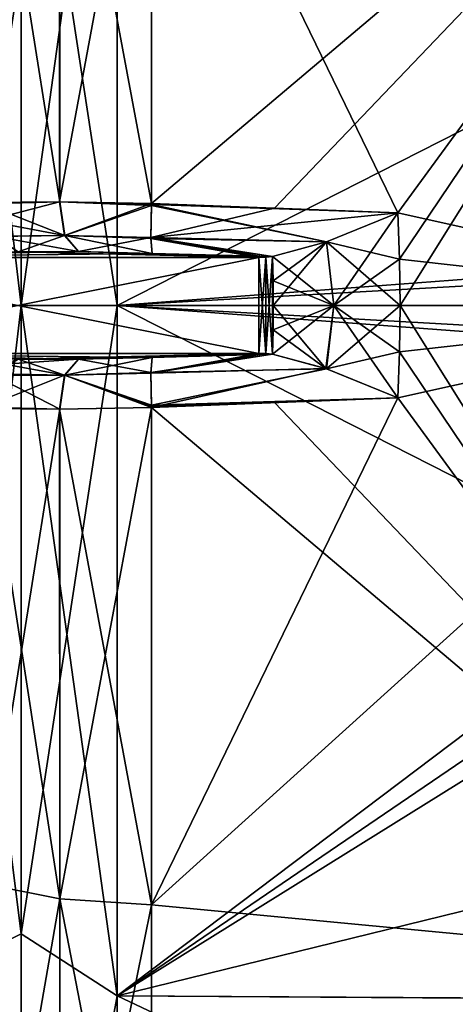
# Model space of a CAD drawing. Extents: x -65 to 0, y -51 to 51.
# Tile 9 of 16: x -31 to -22, y -15 to 6. Entities that reach past the tile are written whole.
import ezdxf

# ---------------------------------------------------------------- set-up
doc = ezdxf.new("R2010")
doc.units = 0
doc.header["$LTSCALE"] = 65.185185
for name, color, linetype in [('115', 7, 'CONTINUOUS'), ('116', 7, 'CONTINUOUS'), ('117', 7, 'CONTINUOUS'), ('118', 7, 'CONTINUOUS'), ('119', 7, 'CONTINUOUS'), ('123', 7, 'CONTINUOUS'), ('124', 7, 'CONTINUOUS'), ('125', 7, 'CONTINUOUS'), ('126', 7, 'CONTINUOUS'), ('191', 7, 'CONTINUOUS'), ('192', 7, 'CONTINUOUS'), ('196', 7, 'CONTINUOUS'), ('30', 7, 'CONTINUOUS'), ('31', 7, 'CONTINUOUS'), ('32', 7, 'CONTINUOUS'), ('33', 7, 'CONTINUOUS'), ('34', 7, 'CONTINUOUS'), ('35', 7, 'CONTINUOUS'), ('36', 7, 'CONTINUOUS'), ('37', 7, 'CONTINUOUS'), ('4', 7, 'CONTINUOUS'), ('45', 7, 'CONTINUOUS'), ('46', 7, 'CONTINUOUS'), ('47', 7, 'CONTINUOUS'), ('48', 7, 'CONTINUOUS'), ('5', 7, 'CONTINUOUS'), ('50', 7, 'CONTINUOUS'), ('6', 7, 'CONTINUOUS')]:
    doc.layers.add(name, color=color, linetype=linetype)

msp = doc.modelspace()

# ---------------------------------------------------------------- linework, layer by layer
at = {"layer": '115', "linetype": 'CONTINUOUS'}
for points in [[(-29.815, 2.162, 47.738), (-31.39, 12.059, 45.005), (-29.815, 12.368, 46.158), (-29.815, 2.162, 47.738)], [(-27.903, 12.495, 46.632), (-27.903, 2.125, 48.23), (-29.815, 12.368, 46.158), (-27.903, 12.495, 46.632)], [(-27.903, 2.125, 48.23), (-29.815, 2.162, 47.738), (-29.815, 12.368, 46.158), (-27.903, 2.125, 48.23)], [(-31.39, 2.148, 46.543), (-31.39, 12.059, 45.005), (-29.815, 2.162, 47.738), (-31.39, 2.148, 46.543)]]:
    msp.add_3dface(points, dxfattribs=at)
at = {"layer": '116', "linetype": 'CONTINUOUS'}
for points in [[(-31.39, 2.148, 46.543), (-29.815, 2.162, 47.738), (-31.39, 2.118, 46.543), (-31.39, 2.148, 46.543)], [(-29.815, 2.162, 47.738), (-29.711, 1.454, 47.505), (-31.39, 2.118, 46.543), (-29.815, 2.162, 47.738)], [(-31.39, 2.118, 46.543), (-29.711, 1.454, 47.505), (-31.188, 1.444, 46.379), (-31.39, 2.118, 46.543)], [(-29.815, 2.162, 47.738), (-27.903, 2.125, 48.23), (-27.903, 2.103, 48.231), (-29.815, 2.162, 47.738)], [(-29.711, 1.454, 47.505), (-29.815, 2.162, 47.738), (-27.904, 2.081, 48.231), (-29.711, 1.454, 47.505)], [(-27.904, 2.081, 48.231), (-29.815, 2.162, 47.738), (-27.903, 2.103, 48.231), (-27.904, 2.081, 48.231)], [(-27.915, 1.396, 47.957), (-29.711, 1.454, 47.505), (-27.904, 2.081, 48.231), (-27.915, 1.396, 47.957)], [(-29.711, 1.454, 47.505), (-29.42, 1.123, 46.895), (-31.188, 1.444, 46.379), (-29.711, 1.454, 47.505)], [(-31.188, 1.444, 46.379), (-29.42, 1.123, 46.895), (-30.68, 1.12, 45.939), (-31.188, 1.444, 46.379)], [(-29.42, 1.123, 46.895), (-29.711, 1.454, 47.505), (-27.891, 1.084, 47.289), (-29.42, 1.123, 46.895)], [(-27.891, 1.084, 47.289), (-29.711, 1.454, 47.505), (-27.915, 1.396, 47.957), (-27.891, 1.084, 47.289)]]:
    msp.add_3dface(points, dxfattribs=at)
at = {"layer": '117', "linetype": 'CONTINUOUS'}
for points in [[(-24.257, 1.322, 48.211), (-27.915, 1.396, 47.957), (-27.904, 2.081, 48.231), (-24.257, 1.322, 48.211)], [(-24.257, 1.322, 48.211), (-27.904, 2.081, 48.231), (-27.903, 2.103, 48.231), (-24.257, 1.322, 48.211)], [(-27.903, 2.125, 48.23), (-22.77, 1.928, 48.508), (-27.903, 2.103, 48.231), (-27.903, 2.125, 48.23)], [(-22.77, 1.928, 48.508), (-24.257, 1.322, 48.211), (-27.903, 2.103, 48.231), (-22.77, 1.928, 48.508)], [(-24.257, 1.322, 48.211), (-25.381, 1.018, 47.612), (-27.915, 1.396, 47.957), (-24.257, 1.322, 48.211)], [(-27.915, 1.396, 47.957), (-25.381, 1.018, 47.612), (-25.522, 1.005, 47.511), (-27.915, 1.396, 47.957)], [(-27.891, 1.084, 47.289), (-27.915, 1.396, 47.957), (-25.663, 1, 47.41), (-27.891, 1.084, 47.289)], [(-25.663, 1, 47.41), (-27.915, 1.396, 47.957), (-25.522, 1.005, 47.511), (-25.663, 1, 47.41)]]:
    msp.add_3dface(points, dxfattribs=at)
at = {"layer": '118', "linetype": 'CONTINUOUS'}
for points in [[(-35.719, 1, 40.228), (-25.663, 1, 47.41), (-35.719, -1, 40.228), (-35.719, 1, 40.228)], [(-35.719, -1, 40.228), (-25.663, 1, 47.41), (-25.663, -1, 47.41), (-35.719, -1, 40.228)], [(-25.663, 1, 47.41), (-25.522, 1.005, 47.511), (-25.663, -1, 47.41), (-25.663, 1, 47.41)], [(-25.663, -1, 47.41), (-25.522, 1.005, 47.511), (-25.522, -1.005, 47.511), (-25.663, -1, 47.41)], [(-25.381, 1.018, 47.612), (-25.381, -1.018, 47.612), (-25.522, -1.005, 47.511), (-25.381, 1.018, 47.612)], [(-25.522, 1.005, 47.511), (-25.381, 1.018, 47.612), (-25.522, -1.005, 47.511), (-25.522, 1.005, 47.511)], [(-25.381, -1.018, 47.612), (-25.381, 1.018, 47.612), (-25.367, 0.509, 47.621), (-25.381, -1.018, 47.612)], [(-25.367, -0.509, 47.621), (-25.381, -1.018, 47.612), (-25.367, 0.509, 47.621), (-25.367, -0.509, 47.621)], [(-25.363, 0, 47.624), (-25.367, -0.509, 47.621), (-25.367, 0.509, 47.621), (-25.363, 0, 47.624)]]:
    msp.add_3dface(points, dxfattribs=at)
at = {"layer": '119', "linetype": 'CONTINUOUS'}
for points in [[(-29.42, 1.123, 46.895), (-27.891, 1.084, 47.289), (-35.719, 1, 40.228), (-29.42, 1.123, 46.895)], [(-30.68, 1.12, 45.939), (-29.42, 1.123, 46.895), (-35.719, 1, 40.228), (-30.68, 1.12, 45.939)], [(-27.891, 1.084, 47.289), (-25.663, 1, 47.41), (-35.719, 1, 40.228), (-27.891, 1.084, 47.289)]]:
    msp.add_3dface(points, dxfattribs=at)
at = {"layer": '123', "linetype": 'CONTINUOUS'}
for points in [[(-31.174, -1.425, 46.368), (-30.68, -1.12, 45.939), (-29.713, -1.454, 47.504), (-31.174, -1.425, 46.368)], [(-30.68, -1.12, 45.939), (-29.422, -1.123, 46.894), (-29.713, -1.454, 47.504), (-30.68, -1.12, 45.939)], [(-29.713, -1.454, 47.504), (-29.422, -1.123, 46.894), (-27.915, -1.396, 47.957), (-29.713, -1.454, 47.504)], [(-29.422, -1.123, 46.894), (-27.89, -1.084, 47.289), (-27.915, -1.396, 47.957), (-29.422, -1.123, 46.894)], [(-31.39, -2.118, 46.543), (-31.174, -1.425, 46.368), (-29.713, -1.454, 47.504), (-31.39, -2.118, 46.543)], [(-27.904, -2.081, 48.231), (-29.713, -1.454, 47.504), (-27.915, -1.396, 47.957), (-27.904, -2.081, 48.231)], [(-31.39, -2.118, 46.543), (-29.713, -1.454, 47.504), (-29.816, -2.162, 47.737), (-31.39, -2.118, 46.543)], [(-29.713, -1.454, 47.504), (-27.903, -2.125, 48.23), (-29.816, -2.162, 47.737), (-29.713, -1.454, 47.504)], [(-27.903, -2.125, 48.23), (-29.713, -1.454, 47.504), (-27.903, -2.103, 48.231), (-27.903, -2.125, 48.23)], [(-27.903, -2.103, 48.231), (-29.713, -1.454, 47.504), (-27.904, -2.081, 48.231), (-27.903, -2.103, 48.231)], [(-31.39, -2.148, 46.543), (-31.39, -2.118, 46.543), (-29.816, -2.162, 47.737), (-31.39, -2.148, 46.543)]]:
    msp.add_3dface(points, dxfattribs=at)
at = {"layer": '124', "linetype": 'CONTINUOUS'}
for points in [[(-25.381, -1.018, 47.612), (-24.257, -1.322, 48.211), (-27.915, -1.396, 47.957), (-25.381, -1.018, 47.612)], [(-27.89, -1.084, 47.289), (-25.381, -1.018, 47.612), (-27.915, -1.396, 47.957), (-27.89, -1.084, 47.289)], [(-25.663, -1, 47.41), (-25.522, -1.005, 47.511), (-27.89, -1.084, 47.289), (-25.663, -1, 47.41)], [(-25.522, -1.005, 47.511), (-25.381, -1.018, 47.612), (-27.89, -1.084, 47.289), (-25.522, -1.005, 47.511)], [(-24.257, -1.322, 48.211), (-27.904, -2.081, 48.231), (-27.915, -1.396, 47.957), (-24.257, -1.322, 48.211)], [(-24.257, -1.322, 48.211), (-22.77, -1.928, 48.508), (-27.904, -2.081, 48.231), (-24.257, -1.322, 48.211)], [(-22.77, -1.928, 48.508), (-27.903, -2.103, 48.231), (-27.904, -2.081, 48.231), (-22.77, -1.928, 48.508)], [(-22.77, -1.928, 48.508), (-25.336, -2.027, 48.369), (-27.903, -2.103, 48.231), (-22.77, -1.928, 48.508)], [(-25.336, -2.027, 48.369), (-27.903, -2.125, 48.23), (-27.903, -2.103, 48.231), (-25.336, -2.027, 48.369)]]:
    msp.add_3dface(points, dxfattribs=at)
at = {"layer": '125', "linetype": 'CONTINUOUS'}
for points in [[(-35.719, -1, 40.228), (-25.663, -1, 47.41), (-30.68, -1.12, 45.939), (-35.719, -1, 40.228)], [(-30.68, -1.12, 45.939), (-25.663, -1, 47.41), (-29.422, -1.123, 46.894), (-30.68, -1.12, 45.939)], [(-25.663, -1, 47.41), (-27.89, -1.084, 47.289), (-29.422, -1.123, 46.894), (-25.663, -1, 47.41)]]:
    msp.add_3dface(points, dxfattribs=at)
at = {"layer": '126', "linetype": 'CONTINUOUS'}
for points in [[(-31.39, -12.059, 45.005), (-31.39, -2.148, 46.543), (-29.815, -12.368, 46.158), (-31.39, -12.059, 45.005)], [(-31.39, -2.148, 46.543), (-29.816, -2.162, 47.737), (-29.815, -12.368, 46.158), (-31.39, -2.148, 46.543)], [(-27.903, -2.125, 48.23), (-27.903, -12.495, 46.632), (-29.816, -2.162, 47.737), (-27.903, -2.125, 48.23)], [(-29.816, -2.162, 47.737), (-27.903, -12.495, 46.632), (-29.815, -12.368, 46.158), (-29.816, -2.162, 47.737)], [(-31.39, -21.411, 41.381), (-31.39, -12.059, 45.005), (-29.815, -21.997, 42.423), (-31.39, -21.411, 41.381)], [(-29.815, -21.997, 42.423), (-31.39, -12.059, 45.005), (-29.815, -12.368, 46.158), (-29.815, -21.997, 42.423)], [(-27.903, -12.495, 46.632), (-27.903, -22.275, 42.831), (-29.815, -12.368, 46.158), (-27.903, -12.495, 46.632)], [(-27.903, -22.275, 42.831), (-29.815, -21.997, 42.423), (-29.815, -12.368, 46.158), (-27.903, -22.275, 42.831)]]:
    msp.add_3dface(points, dxfattribs=at)
at = {"layer": '191', "linetype": 'CONTINUOUS'}
for points in [[(-31.39, -2.148, -46.543), (-31.39, -12.059, -45.005), (-29.815, -2.162, -47.738), (-31.39, -2.148, -46.543)], [(-29.815, -2.162, -47.738), (-31.39, -12.059, -45.005), (-29.815, -12.368, -46.158), (-29.815, -2.162, -47.738)], [(-27.903, -12.495, -46.632), (-27.903, -2.125, -48.23), (-29.815, -12.368, -46.158), (-27.903, -12.495, -46.632)], [(-27.903, -2.125, -48.23), (-29.815, -2.162, -47.738), (-29.815, -12.368, -46.158), (-27.903, -2.125, -48.23)], [(-31.39, -12.059, -45.005), (-31.39, -21.411, -41.381), (-29.815, -12.368, -46.158), (-31.39, -12.059, -45.005)], [(-31.39, -21.411, -41.381), (-29.816, -21.996, -42.422), (-29.815, -12.368, -46.158), (-31.39, -21.411, -41.381)], [(-29.816, -21.996, -42.422), (-27.903, -12.495, -46.632), (-29.815, -12.368, -46.158), (-29.816, -21.996, -42.422)], [(-27.903, -22.275, -42.831), (-27.903, -12.495, -46.632), (-29.816, -21.996, -42.422), (-27.903, -22.275, -42.831)]]:
    msp.add_3dface(points, dxfattribs=at)
at = {"layer": '192', "linetype": 'CONTINUOUS'}
for points in [[(-31.196, -1.457, -46.387), (-29.711, -1.454, -47.505), (-30.966, -1.222, -46.188), (-31.196, -1.457, -46.387)], [(-29.42, -1.123, -46.895), (-30.68, -1.12, -45.939), (-30.966, -1.222, -46.188), (-29.42, -1.123, -46.895)], [(-29.711, -1.454, -47.505), (-29.42, -1.123, -46.895), (-30.966, -1.222, -46.188), (-29.711, -1.454, -47.505)], [(-27.891, -1.084, -47.289), (-29.42, -1.123, -46.895), (-29.711, -1.454, -47.505), (-27.891, -1.084, -47.289)], [(-27.915, -1.412, -47.972), (-27.891, -1.084, -47.289), (-29.711, -1.454, -47.505), (-27.915, -1.412, -47.972)], [(-27.903, -2.125, -48.23), (-27.915, -1.412, -47.972), (-29.711, -1.454, -47.505), (-27.903, -2.125, -48.23)], [(-31.39, -2.148, -46.543), (-29.815, -2.162, -47.738), (-31.196, -1.457, -46.387), (-31.39, -2.148, -46.543)], [(-29.815, -2.162, -47.738), (-29.711, -1.454, -47.505), (-31.196, -1.457, -46.387), (-29.815, -2.162, -47.738)], [(-29.815, -2.162, -47.738), (-27.903, -2.125, -48.23), (-29.711, -1.454, -47.505), (-29.815, -2.162, -47.738)]]:
    msp.add_3dface(points, dxfattribs=at)
at = {"layer": '196', "linetype": 'CONTINUOUS'}
for points in [[(-30.616, 0, 50.611), (-32.261, 0, 49.383), (-32.261, -13.913, 47.383), (-30.616, 0, 50.611)], [(-32.261, 0, -49.383), (-30.616, 0, -50.611), (-30.616, -13.099, -48.886), (-32.261, 0, -49.383)], [(-32.261, -13.913, -47.383), (-32.261, 0, -49.383), (-30.616, -13.099, -48.886), (-32.261, -13.913, -47.383)], [(-30.616, 0, 50.611), (-32.261, -13.913, 47.383), (-30.616, -13.099, 48.886), (-30.616, 0, 50.611)], [(-28.617, -14.389, 49.005), (-28.617, 0, 51.074), (-30.616, -13.099, 48.886), (-28.617, -14.389, 49.005)], [(-28.617, 0, 51.074), (-30.616, 0, 50.611), (-30.616, -13.099, 48.886), (-28.617, 0, 51.074)], [(-28.617, 0, -51.074), (-28.617, -14.389, -49.005), (-30.616, 0, -50.611), (-28.617, 0, -51.074)], [(-30.616, 0, -50.611), (-28.617, -14.389, -49.005), (-30.616, -13.099, -48.886), (-30.616, 0, -50.611)], [(-30.616, -13.099, 48.886), (-32.261, -13.913, 47.383), (-30.616, -25.305, 43.83), (-30.616, -13.099, 48.886)], [(-30.616, -25.305, -43.83), (-32.261, -13.913, -47.383), (-30.616, -13.099, -48.886), (-30.616, -25.305, -43.83)], [(-28.617, -14.389, -49.005), (-30.616, -25.305, -43.83), (-30.616, -13.099, -48.886), (-28.617, -14.389, -49.005)], [(-28.617, -14.389, 49.005), (-30.616, -13.099, 48.886), (-30.616, -25.305, 43.83), (-28.617, -14.389, 49.005)], [(-32.261, -13.913, 47.383), (-32.261, -26.699, 41.544), (-30.616, -25.305, 43.83), (-32.261, -13.913, 47.383)], [(-32.261, -26.699, -41.544), (-32.261, -13.913, -47.383), (-30.616, -25.305, -43.83), (-32.261, -26.699, -41.544)], [(-28.617, -14.389, -49.005), (-28.617, -27.613, -42.966), (-30.616, -25.305, -43.83), (-28.617, -14.389, -49.005)], [(-28.617, -27.613, 42.966), (-28.617, -14.389, 49.005), (-30.616, -25.305, 43.83), (-28.617, -27.613, 42.966)]]:
    msp.add_3dface(points, dxfattribs=at)
at = {"layer": '30', "linetype": 'CONTINUOUS'}
for points in [[(-35.719, 1, -40.228), (-35.719, -1, -40.228), (-25.663, -1, -47.41), (-35.719, 1, -40.228)], [(-25.663, 1, -47.41), (-35.719, 1, -40.228), (-25.663, -1, -47.41), (-25.663, 1, -47.41)], [(-25.522, 1.005, -47.511), (-25.663, 1, -47.41), (-25.522, -1.005, -47.511), (-25.522, 1.005, -47.511)], [(-25.522, -1.005, -47.511), (-25.663, 1, -47.41), (-25.663, -1, -47.41), (-25.522, -1.005, -47.511)], [(-25.381, 1.018, -47.612), (-25.522, 1.005, -47.511), (-25.381, -1.018, -47.612), (-25.381, 1.018, -47.612)], [(-25.381, -1.018, -47.612), (-25.522, 1.005, -47.511), (-25.522, -1.005, -47.511), (-25.381, -1.018, -47.612)], [(-25.367, 0.509, -47.621), (-25.381, 1.018, -47.612), (-25.367, -0.509, -47.621), (-25.367, 0.509, -47.621)], [(-25.367, -0.509, -47.621), (-25.381, 1.018, -47.612), (-25.381, -1.018, -47.612), (-25.367, -0.509, -47.621)], [(-25.363, 0, -47.624), (-25.367, 0.509, -47.621), (-25.367, -0.509, -47.621), (-25.363, 0, -47.624)]]:
    msp.add_3dface(points, dxfattribs=at)
at = {"layer": '31', "linetype": 'CONTINUOUS'}
for points in [[(-25.663, -1, -47.41), (-35.719, -1, -40.228), (-27.891, -1.084, -47.289), (-25.663, -1, -47.41)], [(-27.891, -1.084, -47.289), (-35.719, -1, -40.228), (-29.42, -1.123, -46.895), (-27.891, -1.084, -47.289)], [(-29.42, -1.123, -46.895), (-35.719, -1, -40.228), (-30.68, -1.12, -45.939), (-29.42, -1.123, -46.895)]]:
    msp.add_3dface(points, dxfattribs=at)
at = {"layer": '32', "linetype": 'CONTINUOUS'}
for points in [[(-25.522, -1.005, -47.511), (-25.663, -1, -47.41), (-27.915, -1.412, -47.972), (-25.522, -1.005, -47.511)], [(-25.663, -1, -47.41), (-27.891, -1.084, -47.289), (-27.915, -1.412, -47.972), (-25.663, -1, -47.41)], [(-25.381, -1.018, -47.612), (-25.522, -1.005, -47.511), (-27.915, -1.412, -47.972), (-25.381, -1.018, -47.612)], [(-24.267, -1.318, -48.207), (-25.381, -1.018, -47.612), (-27.915, -1.412, -47.972), (-24.267, -1.318, -48.207)], [(-27.903, -2.125, -48.23), (-24.267, -1.318, -48.207), (-27.915, -1.412, -47.972), (-27.903, -2.125, -48.23)], [(-22.77, -1.928, -48.508), (-24.267, -1.318, -48.207), (-27.903, -2.125, -48.23), (-22.77, -1.928, -48.508)]]:
    msp.add_3dface(points, dxfattribs=at)
at = {"layer": '33', "linetype": 'CONTINUOUS'}
for points in [[(-25.363, 0, -47.624), (-25.367, -0.509, -47.621), (-24.267, -1.318, -48.207), (-25.363, 0, -47.624)], [(-25.363, 0, -47.624), (-24.267, -1.318, -48.207), (-24.104, 0, -48.277), (-25.363, 0, -47.624)], [(-24.267, -1.318, -48.207), (-22.77, -1.928, -48.508), (-24.104, 0, -48.277), (-24.267, -1.318, -48.207)], [(-24.104, 0, -48.277), (-22.77, -1.928, -48.508), (-22.731, -0.964, -48.538), (-24.104, 0, -48.277)], [(-22.718, 0, -48.549), (-24.104, 0, -48.277), (-22.731, -0.964, -48.538), (-22.718, 0, -48.549)], [(-25.367, -0.509, -47.621), (-25.381, -1.018, -47.612), (-24.267, -1.318, -48.207), (-25.367, -0.509, -47.621)]]:
    msp.add_3dface(points, dxfattribs=at)
at = {"layer": '34', "linetype": 'CONTINUOUS'}
for points in [[(-22.77, -1.928, -48.508), (-27.903, -12.495, -46.632), (-14.087, 0, -49.001), (-22.77, -1.928, -48.508)], [(-14.087, 0, -49.001), (-27.903, -12.495, -46.632), (-14.087, -13.805, -47.016), (-14.087, 0, -49.001)], [(-22.731, -0.964, -48.538), (-22.77, -1.928, -48.508), (-14.087, 0, -49.001), (-22.731, -0.964, -48.538)], [(-22.718, 0, -48.549), (-22.731, -0.964, -48.538), (-14.087, 0, -49.001), (-22.718, 0, -48.549)], [(-22.731, -0.964, 48.538), (-22.718, 0, 48.549), (-14.087, -13.805, 47.016), (-22.731, -0.964, 48.538)], [(-14.087, -13.805, 47.016), (-22.718, 0, 48.549), (-14.087, 0, 49.001), (-14.087, -13.805, 47.016)], [(-22.77, -1.928, 48.508), (-22.731, -0.964, 48.538), (-14.087, -13.805, 47.016), (-22.77, -1.928, 48.508)], [(-22.77, -1.928, -48.508), (-27.903, -2.125, -48.23), (-27.903, -12.495, -46.632), (-22.77, -1.928, -48.508)], [(-27.903, -2.125, 48.23), (-25.336, -2.027, 48.369), (-14.087, -13.805, 47.016), (-27.903, -2.125, 48.23)], [(-25.336, -2.027, 48.369), (-22.77, -1.928, 48.508), (-14.087, -13.805, 47.016), (-25.336, -2.027, 48.369)], [(-27.903, -12.495, 46.632), (-27.903, -2.125, 48.23), (-14.087, -13.805, 47.016), (-27.903, -12.495, 46.632)], [(-27.903, -22.275, 42.831), (-27.903, -12.495, 46.632), (-14.087, -13.805, 47.016), (-27.903, -22.275, 42.831)], [(-27.903, -12.495, -46.632), (-27.903, -22.275, -42.831), (-14.087, -13.805, -47.016), (-27.903, -12.495, -46.632)], [(-22.77, -22.584, 42.973), (-27.903, -22.275, 42.831), (-14.087, -13.805, 47.016), (-22.77, -22.584, 42.973)], [(-27.903, -22.275, -42.831), (-25.336, -22.429, -42.902), (-14.087, -13.805, -47.016), (-27.903, -22.275, -42.831)], [(-25.336, -22.429, -42.902), (-22.77, -22.584, -42.973), (-14.087, -13.805, -47.016), (-25.336, -22.429, -42.902)], [(-14.087, -26.492, 41.222), (-22.77, -22.584, 42.973), (-14.087, -13.805, 47.016), (-14.087, -26.492, 41.222)], [(-22.731, -25.104, -41.553), (-22.77, -25.924, -41.045), (-14.087, -13.805, -47.016), (-22.731, -25.104, -41.553)], [(-14.087, -13.805, -47.016), (-22.77, -25.924, -41.045), (-14.087, -26.492, -41.222), (-14.087, -13.805, -47.016)], [(-22.77, -22.584, -42.973), (-22.731, -23.434, -42.518), (-14.087, -13.805, -47.016), (-22.77, -22.584, -42.973)], [(-22.718, -24.274, -42.044), (-22.731, -25.104, -41.553), (-14.087, -13.805, -47.016), (-22.718, -24.274, -42.044)], [(-22.731, -23.434, -42.518), (-22.718, -24.274, -42.044), (-14.087, -13.805, -47.016), (-22.731, -23.434, -42.518)]]:
    msp.add_3dface(points, dxfattribs=at)
at = {"layer": '35', "linetype": 'CONTINUOUS'}
for points in [[(-25.367, -0.509, 47.621), (-24.104, 0, 48.277), (-25.381, -1.018, 47.612), (-25.367, -0.509, 47.621)], [(-25.381, -1.018, 47.612), (-24.104, 0, 48.277), (-24.257, -1.322, 48.211), (-25.381, -1.018, 47.612)], [(-25.363, 0, 47.624), (-24.104, 0, 48.277), (-25.367, -0.509, 47.621), (-25.363, 0, 47.624)], [(-22.718, 0, 48.549), (-22.731, -0.964, 48.538), (-24.257, -1.322, 48.211), (-22.718, 0, 48.549)], [(-24.104, 0, 48.277), (-22.718, 0, 48.549), (-24.257, -1.322, 48.211), (-24.104, 0, 48.277)], [(-22.731, -0.964, 48.538), (-22.77, -1.928, 48.508), (-24.257, -1.322, 48.211), (-22.731, -0.964, 48.538)]]:
    msp.add_3dface(points, dxfattribs=at)
at = {"layer": '36', "linetype": 'CONTINUOUS'}
for points in [[(-22.77, 1.928, 48.508), (-24.104, 0, 48.277), (-24.257, 1.322, 48.211), (-22.77, 1.928, 48.508)], [(-24.104, 0, 48.277), (-22.77, 1.928, 48.508), (-22.731, 0.964, 48.538), (-24.104, 0, 48.277)], [(-25.381, 1.018, 47.612), (-24.257, 1.322, 48.211), (-25.367, 0.509, 47.621), (-25.381, 1.018, 47.612)], [(-24.257, 1.322, 48.211), (-25.363, 0, 47.624), (-25.367, 0.509, 47.621), (-24.257, 1.322, 48.211)], [(-24.104, 0, 48.277), (-25.363, 0, 47.624), (-24.257, 1.322, 48.211), (-24.104, 0, 48.277)], [(-22.718, 0, 48.549), (-24.104, 0, 48.277), (-22.731, 0.964, 48.538), (-22.718, 0, 48.549)]]:
    msp.add_3dface(points, dxfattribs=at)
at = {"layer": '37', "linetype": 'CONTINUOUS'}
for points in [[(-14.087, 13.805, 47.016), (-14.087, 0, 49.001), (-27.903, 12.495, 46.632), (-14.087, 13.805, 47.016)], [(-25.336, 2.027, -48.369), (-14.087, 13.805, -47.016), (-27.903, 2.125, -48.23), (-25.336, 2.027, -48.369)], [(-27.903, 2.125, -48.23), (-14.087, 13.805, -47.016), (-27.903, 12.495, -46.632), (-27.903, 2.125, -48.23)], [(-22.77, 1.928, -48.508), (-14.087, 13.805, -47.016), (-25.336, 2.027, -48.369), (-22.77, 1.928, -48.508)], [(-22.731, 0.964, -48.538), (-14.087, 13.805, -47.016), (-22.77, 1.928, -48.508), (-22.731, 0.964, -48.538)], [(-22.718, 0, -48.549), (-14.087, 13.805, -47.016), (-22.731, 0.964, -48.538), (-22.718, 0, -48.549)], [(-22.718, 0, -48.549), (-14.087, 0, -49.001), (-14.087, 13.805, -47.016), (-22.718, 0, -48.549)], [(-14.087, 0, 49.001), (-22.77, 1.928, 48.508), (-27.903, 12.495, 46.632), (-14.087, 0, 49.001)], [(-27.903, 12.495, 46.632), (-22.77, 1.928, 48.508), (-27.903, 2.125, 48.23), (-27.903, 12.495, 46.632)], [(-22.77, 1.928, 48.508), (-14.087, 0, 49.001), (-22.731, 0.964, 48.538), (-22.77, 1.928, 48.508)], [(-14.087, 0, 49.001), (-22.718, 0, 48.549), (-22.731, 0.964, 48.538), (-14.087, 0, 49.001)]]:
    msp.add_3dface(points, dxfattribs=at)
at = {"layer": '4', "linetype": 'CONTINUOUS'}
for points in [[(-9.553, 0, -51.474), (-9.092, -1.104, -51.472), (-28.617, 0, -51.074), (-9.553, 0, -51.474)], [(-9.092, -1.104, -51.472), (-7.983, -1.553, -51.483), (-28.617, 0, -51.074), (-9.092, -1.104, -51.472)], [(-7.983, -1.553, -51.483), (0, -14.557, -49.581), (-28.617, 0, -51.074), (-7.983, -1.553, -51.483)], [(-9.553, 0, 51.474), (-28.617, 0, 51.074), (-28.617, -14.389, 49.005), (-9.553, 0, 51.474)], [(-9.095, -1.102, 51.472), (-9.553, 0, 51.474), (-28.617, -14.389, 49.005), (-9.095, -1.102, 51.472)], [(-28.617, 0, -51.074), (0, -14.557, -49.581), (-28.617, -14.389, -49.005), (-28.617, 0, -51.074)], [(-7.99, -1.554, 51.483), (-9.095, -1.102, 51.472), (-28.617, -14.389, 49.005), (-7.99, -1.554, 51.483)], [(0, -7.368, 51.146), (-7.99, -1.554, 51.483), (-28.617, -14.389, 49.005), (0, -7.368, 51.146)], [(0, -14.578, 49.575), (0, -7.368, 51.146), (-28.617, -14.389, 49.005), (0, -14.578, 49.575)], [(-28.617, -27.613, 42.966), (0, -14.578, 49.575), (-28.617, -14.389, 49.005), (-28.617, -27.613, 42.966)], [(0, -14.557, -49.581), (0, -27.931, -43.475), (-28.617, -14.389, -49.005), (0, -14.557, -49.581)], [(-28.617, -14.389, -49.005), (0, -27.931, -43.475), (-28.617, -27.613, -42.966), (-28.617, -14.389, -49.005)]]:
    msp.add_3dface(points, dxfattribs=at)
at = {"layer": '45', "linetype": 'CONTINUOUS'}
for points in [[(-22.731, 0.964, -48.538), (-22.77, 1.928, -48.508), (-24.257, 1.322, -48.211), (-22.731, 0.964, -48.538)], [(-25.381, 1.018, -47.612), (-24.104, 0, -48.277), (-24.257, 1.322, -48.211), (-25.381, 1.018, -47.612)], [(-24.104, 0, -48.277), (-22.718, 0, -48.549), (-24.257, 1.322, -48.211), (-24.104, 0, -48.277)], [(-22.718, 0, -48.549), (-22.731, 0.964, -48.538), (-24.257, 1.322, -48.211), (-22.718, 0, -48.549)], [(-25.381, 1.018, -47.612), (-25.367, 0.509, -47.621), (-24.104, 0, -48.277), (-25.381, 1.018, -47.612)], [(-25.367, 0.509, -47.621), (-25.363, 0, -47.624), (-24.104, 0, -48.277), (-25.367, 0.509, -47.621)]]:
    msp.add_3dface(points, dxfattribs=at)
at = {"layer": '46', "linetype": 'CONTINUOUS'}
for points in [[(-25.336, 2.027, -48.369), (-27.903, 2.125, -48.23), (-27.915, 1.413, -47.972), (-25.336, 2.027, -48.369)], [(-22.77, 1.928, -48.508), (-25.336, 2.027, -48.369), (-27.915, 1.413, -47.972), (-22.77, 1.928, -48.508)], [(-24.257, 1.322, -48.211), (-22.77, 1.928, -48.508), (-27.915, 1.413, -47.972), (-24.257, 1.322, -48.211)], [(-25.381, 1.018, -47.612), (-24.257, 1.322, -48.211), (-27.915, 1.413, -47.972), (-25.381, 1.018, -47.612)], [(-27.89, 1.084, -47.289), (-25.381, 1.018, -47.612), (-27.915, 1.413, -47.972), (-27.89, 1.084, -47.289)], [(-25.663, 1, -47.41), (-25.522, 1.005, -47.511), (-27.89, 1.084, -47.289), (-25.663, 1, -47.41)], [(-25.522, 1.005, -47.511), (-25.381, 1.018, -47.612), (-27.89, 1.084, -47.289), (-25.522, 1.005, -47.511)]]:
    msp.add_3dface(points, dxfattribs=at)
at = {"layer": '47', "linetype": 'CONTINUOUS'}
for points in [[(-35.719, 1, -40.228), (-25.663, 1, -47.41), (-30.68, 1.12, -45.939), (-35.719, 1, -40.228)], [(-30.68, 1.12, -45.939), (-25.663, 1, -47.41), (-29.422, 1.123, -46.894), (-30.68, 1.12, -45.939)], [(-25.663, 1, -47.41), (-27.89, 1.084, -47.289), (-29.422, 1.123, -46.894), (-25.663, 1, -47.41)]]:
    msp.add_3dface(points, dxfattribs=at)
at = {"layer": '48', "linetype": 'CONTINUOUS'}
for points in [[(-29.816, 2.162, -47.737), (-31.39, 2.148, -46.543), (-31.337, 1.762, -46.505), (-29.816, 2.162, -47.737)], [(-29.713, 1.454, -47.504), (-29.816, 2.162, -47.737), (-31.337, 1.762, -46.505), (-29.713, 1.454, -47.504)], [(-29.713, 1.454, -47.504), (-27.903, 2.125, -48.23), (-29.816, 2.162, -47.737), (-29.713, 1.454, -47.504)], [(-27.915, 1.413, -47.972), (-27.903, 2.125, -48.23), (-29.713, 1.454, -47.504), (-27.915, 1.413, -47.972)], [(-31.182, 1.436, -46.374), (-29.713, 1.454, -47.504), (-31.337, 1.762, -46.505), (-31.182, 1.436, -46.374)], [(-30.68, 1.12, -45.939), (-29.713, 1.454, -47.504), (-31.182, 1.436, -46.374), (-30.68, 1.12, -45.939)], [(-30.68, 1.12, -45.939), (-29.422, 1.123, -46.894), (-29.713, 1.454, -47.504), (-30.68, 1.12, -45.939)], [(-29.422, 1.123, -46.894), (-27.915, 1.413, -47.972), (-29.713, 1.454, -47.504), (-29.422, 1.123, -46.894)], [(-27.89, 1.084, -47.289), (-27.915, 1.413, -47.972), (-29.422, 1.123, -46.894), (-27.89, 1.084, -47.289)]]:
    msp.add_3dface(points, dxfattribs=at)
at = {"layer": '5', "linetype": 'CONTINUOUS'}
for points in [[(0, 14.557, 49.581), (-28.617, 0, 51.074), (-7.999, 1.554, 51.483), (0, 14.557, 49.581)], [(-28.617, 0, 51.074), (0, 14.557, 49.581), (-28.617, 14.389, 49.005), (-28.617, 0, 51.074)], [(-7.996, 1.554, -51.483), (-9.093, 1.103, -51.472), (-28.617, 14.389, -49.005), (-7.996, 1.554, -51.483)], [(0, 7.368, -51.146), (-7.996, 1.554, -51.483), (-28.617, 14.389, -49.005), (0, 7.368, -51.146)], [(-9.093, 1.103, -51.472), (-9.553, 0, -51.474), (-28.617, 14.389, -49.005), (-9.093, 1.103, -51.472)], [(-9.553, 0, -51.474), (-28.617, 0, -51.074), (-28.617, 14.389, -49.005), (-9.553, 0, -51.474)], [(-7.999, 1.554, 51.483), (-28.617, 0, 51.074), (-9.098, 1.099, 51.472), (-7.999, 1.554, 51.483)], [(-28.617, 0, 51.074), (-9.553, 0, 51.474), (-9.098, 1.099, 51.472), (-28.617, 0, 51.074)]]:
    msp.add_3dface(points, dxfattribs=at)
at = {"layer": '50', "linetype": 'CONTINUOUS'}
for points in [[(-31.39, 12.059, -45.005), (-31.39, 2.148, -46.543), (-29.815, 12.368, -46.158), (-31.39, 12.059, -45.005)], [(-31.39, 2.148, -46.543), (-29.816, 2.162, -47.737), (-29.815, 12.368, -46.158), (-31.39, 2.148, -46.543)], [(-27.903, 2.125, -48.23), (-27.903, 12.495, -46.632), (-29.816, 2.162, -47.737), (-27.903, 2.125, -48.23)], [(-29.816, 2.162, -47.737), (-27.903, 12.495, -46.632), (-29.815, 12.368, -46.158), (-29.816, 2.162, -47.737)]]:
    msp.add_3dface(points, dxfattribs=at)
at = {"layer": '6', "linetype": 'CONTINUOUS'}
for points in [[(-28.617, 0, 51.074), (-28.617, 14.389, 49.005), (-30.616, 0, 50.611), (-28.617, 0, 51.074)], [(-28.617, 14.389, -49.005), (-28.617, 0, -51.074), (-30.616, 13.099, -48.886), (-28.617, 14.389, -49.005)], [(-28.617, 14.389, 49.005), (-30.616, 13.099, 48.886), (-30.616, 0, 50.611), (-28.617, 14.389, 49.005)], [(-32.261, 13.913, 47.383), (-32.261, 0, 49.383), (-30.616, 13.099, 48.886), (-32.261, 13.913, 47.383)], [(-32.261, 0, -49.383), (-32.261, 13.913, -47.383), (-30.616, 0, -50.611), (-32.261, 0, -49.383)], [(-30.616, 0, -50.611), (-32.261, 13.913, -47.383), (-30.616, 13.099, -48.886), (-30.616, 0, -50.611)], [(-30.616, 13.099, 48.886), (-32.261, 0, 49.383), (-30.616, 0, 50.611), (-30.616, 13.099, 48.886)], [(-28.617, 0, -51.074), (-30.616, 0, -50.611), (-30.616, 13.099, -48.886), (-28.617, 0, -51.074)]]:
    msp.add_3dface(points, dxfattribs=at)

doc.saveas('drawing.dxf')
